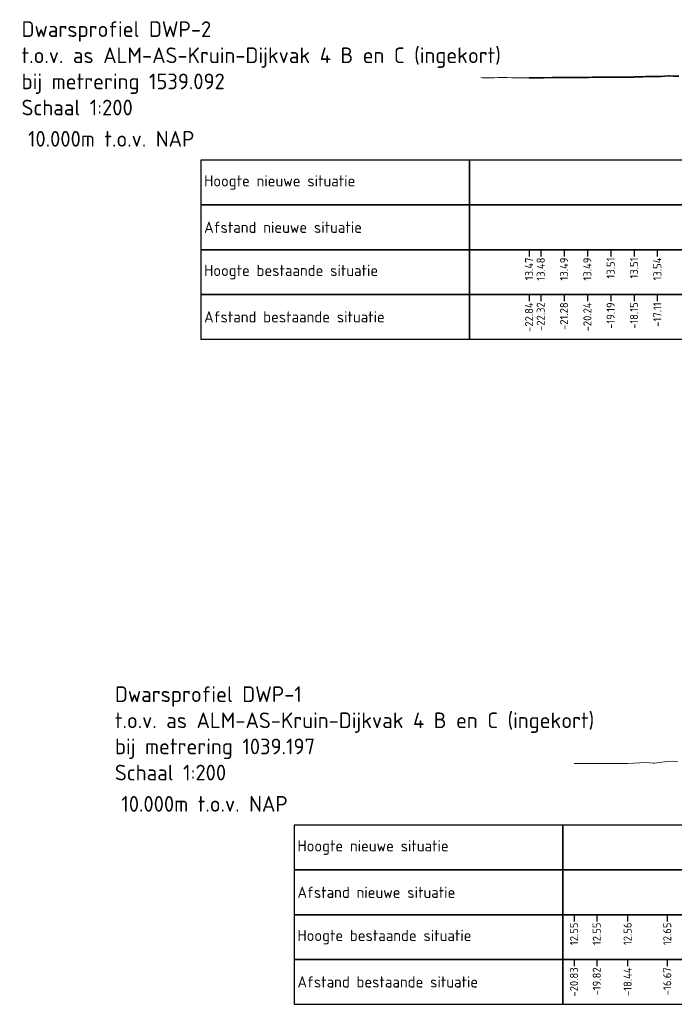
# Model space of a CAD drawing. Header units: metres. Extents: x 202146 to 211382, y 396791 to 397727.
# Tile 6 of 19: x 210234 to 210263, y 397119 to 397163. Entities that reach past the tile are written whole.
import ezdxf

# ---------------------------------------------------------------- set-up
doc = ezdxf.new("R2010")
doc.units = ezdxf.units.M
for name, color, linetype, lineweight in [('B-WA-GW-MAAIVELD-G', 8, 'Continuous', 18), ('C3D-LABELS', 7, 'Continuous', 25), ('N-WA-GW-MAAIVELD-G', 90, 'Continuous', 35), ('X-XX-AL-DETAIL_2-G', 7, 'Continuous', 25), ('X-XX-AL-T25', 7, 'Continuous', 25), ('X-XX-AL-T35', 7, 'Continuous', 35)]:
    doc.layers.add(name, color=color, linetype=linetype, lineweight=lineweight)
for name, color, linetype in [('C3D-SECTION', 7, 'Continuous'), ('C3D-SECTION_SECTIONVIEW', 7, 'Continuous'), ('C3D-SECTION_SECTIONVIEW_LABELING', 7, 'Continuous')]:
    doc.layers.add(name, color=color, linetype=linetype)
doc.styles.add('NLCS-ISO', font='NLCS-ISO.ttf')

# ---------------------------------------------------------------- blocks, each defined once
blk = doc.blocks.new('*U130')
at = {"layer": 'B-WA-GW-MAAIVELD-G', "color": 8, "linetype": 'Continuous', "lineweight": 18}
for p, q in [((210261.593, 397160.887), (210261.869, 397160.898)), ((210261.869, 397160.898), (210262.113, 397160.896)), ((210262.113, 397160.896), (210262.272, 397160.895)), ((210262.272, 397160.895), (210262.634, 397160.919)), ((210262.634, 397160.919), (210262.676, 397160.919)), ((210262.676, 397160.919), (210262.822, 397160.915)), ((210262.822, 397160.915), (210263.08, 397160.906)), ((210254.226, 397160.843), (210254.306, 397160.839)), ((210254.306, 397160.839), (210254.602, 397160.828)), ((210254.602, 397160.828), (210254.826, 397160.842)), ((210254.826, 397160.842), (210255.005, 397160.848)), ((210255.005, 397160.848), (210255.347, 397160.849)), ((210255.347, 397160.849), (210255.409, 397160.85)), ((210255.409, 397160.85), (210255.624, 397160.839)), ((210255.624, 397160.839), (210255.813, 397160.833)), ((210255.813, 397160.833), (210255.867, 397160.829)), ((210255.867, 397160.829), (210256.216, 397160.828)), ((210256.216, 397160.828), (210256.388, 397160.83)), ((210256.388, 397160.83), (210256.62, 397160.835)), ((210256.62, 397160.835), (210256.908, 397160.839)), ((210256.908, 397160.839), (210257.024, 397160.841)), ((210257.024, 397160.841), (210257.423, 397160.854)), ((210257.423, 397160.854), (210257.428, 397160.854)), ((210257.428, 397160.854), (210257.429, 397160.854)), ((210257.429, 397160.854), (210257.831, 397160.845)), ((210257.831, 397160.845), (210257.949, 397160.846)), ((210257.949, 397160.846), (210258.235, 397160.848)), ((210258.235, 397160.848), (210258.47, 397160.847)), ((210258.47, 397160.847), (210258.639, 397160.844)), ((210258.639, 397160.844), (210258.99, 397160.85)), ((210258.99, 397160.85), (210259.042, 397160.851)), ((210259.042, 397160.851), (210259.223, 397160.86)), ((210259.223, 397160.86), (210259.446, 397160.869)), ((210259.446, 397160.869), (210259.511, 397160.868)), ((210259.511, 397160.868), (210259.85, 397160.858)), ((210259.85, 397160.858), (210260.031, 397160.865)), ((210260.031, 397160.865), (210260.254, 397160.864)), ((210260.254, 397160.864), (210260.552, 397160.86)), ((210260.552, 397160.86), (210260.657, 397160.862)), ((210260.657, 397160.862), (210261.022, 397160.87)), ((210261.022, 397160.87), (210261.061, 397160.871)), ((210261.061, 397160.871), (210261.072, 397160.872)), ((210261.072, 397160.872), (210261.465, 397160.884)), ((210261.465, 397160.884), (210261.593, 397160.887))]:
    blk.add_line(p, q, dxfattribs=at)
blk = doc.blocks.new('*U131')
at = {"layer": 'B-WA-GW-MAAIVELD-G', "color": 8, "linetype": 'Continuous', "lineweight": 18}
for p, q in [((210261.593, 397160.887), (210261.869, 397160.898)), ((210261.869, 397160.898), (210262.113, 397160.896)), ((210262.113, 397160.896), (210262.272, 397160.895)), ((210262.272, 397160.895), (210262.634, 397160.919)), ((210262.634, 397160.919), (210262.676, 397160.919)), ((210262.676, 397160.919), (210262.822, 397160.915)), ((210262.822, 397160.915), (210263.08, 397160.906)), ((210254.226, 397160.843), (210254.306, 397160.839)), ((210254.306, 397160.839), (210254.602, 397160.828)), ((210254.602, 397160.828), (210254.826, 397160.842)), ((210254.826, 397160.842), (210255.005, 397160.848)), ((210255.005, 397160.848), (210255.347, 397160.849)), ((210255.347, 397160.849), (210255.409, 397160.85)), ((210255.409, 397160.85), (210255.624, 397160.839)), ((210255.624, 397160.839), (210255.813, 397160.833)), ((210255.813, 397160.833), (210255.867, 397160.829)), ((210255.867, 397160.829), (210256.216, 397160.828)), ((210256.216, 397160.828), (210256.388, 397160.83)), ((210256.388, 397160.83), (210256.62, 397160.835)), ((210256.62, 397160.835), (210256.908, 397160.839)), ((210256.908, 397160.839), (210257.024, 397160.841)), ((210257.024, 397160.841), (210257.423, 397160.854)), ((210257.423, 397160.854), (210257.428, 397160.854)), ((210257.428, 397160.854), (210257.429, 397160.854)), ((210257.429, 397160.854), (210257.831, 397160.845)), ((210257.831, 397160.845), (210257.949, 397160.846)), ((210257.949, 397160.846), (210258.235, 397160.848)), ((210258.235, 397160.848), (210258.47, 397160.847)), ((210258.47, 397160.847), (210258.639, 397160.844)), ((210258.639, 397160.844), (210258.99, 397160.85)), ((210258.99, 397160.85), (210259.042, 397160.851)), ((210259.042, 397160.851), (210259.223, 397160.86)), ((210259.223, 397160.86), (210259.446, 397160.869)), ((210259.446, 397160.869), (210259.511, 397160.868)), ((210259.511, 397160.868), (210259.85, 397160.858)), ((210259.85, 397160.858), (210260.031, 397160.865)), ((210260.031, 397160.865), (210260.254, 397160.864)), ((210260.254, 397160.864), (210260.552, 397160.86)), ((210260.552, 397160.86), (210260.657, 397160.862)), ((210260.657, 397160.862), (210261.022, 397160.87)), ((210261.022, 397160.87), (210261.061, 397160.871)), ((210261.061, 397160.871), (210261.072, 397160.872)), ((210261.072, 397160.872), (210261.465, 397160.884)), ((210261.465, 397160.884), (210261.593, 397160.887))]:
    blk.add_line(p, q, dxfattribs=at)
blk = doc.blocks.new('*U132')
at = {"layer": 'B-WA-GW-MAAIVELD-G', "color": 8, "linetype": 'Continuous', "lineweight": 18}
for p, q in [((210258.394, 397130.209), (210259.408, 397130.207)), ((210259.408, 397130.207), (210260.786, 397130.217)), ((210260.786, 397130.217), (210261.607, 397130.255)), ((210261.607, 397130.255), (210261.928, 397130.234)), ((210261.928, 397130.234), (210261.945, 397130.233)), ((210261.945, 397130.233), (210261.992, 397130.234)), ((210261.992, 397130.234), (210262.312, 397130.27)), ((210262.312, 397130.27), (210262.555, 397130.303)), ((210262.555, 397130.303), (210262.819, 397130.313)), ((210262.819, 397130.313), (210263.026, 397130.281))]:
    blk.add_line(p, q, dxfattribs=at)
blk = doc.blocks.new('*U133')
at = {"layer": 'B-WA-GW-MAAIVELD-G', "color": 8, "linetype": 'Continuous', "lineweight": 18}
for p, q in [((210258.394, 397130.209), (210259.408, 397130.207)), ((210259.408, 397130.207), (210260.786, 397130.217)), ((210260.786, 397130.217), (210261.607, 397130.255)), ((210261.607, 397130.255), (210261.928, 397130.234)), ((210261.928, 397130.234), (210261.945, 397130.233)), ((210261.945, 397130.233), (210261.992, 397130.234)), ((210261.992, 397130.234), (210262.312, 397130.27)), ((210262.312, 397130.27), (210262.555, 397130.303)), ((210262.555, 397130.303), (210262.819, 397130.313)), ((210262.819, 397130.313), (210263.026, 397130.281))]:
    blk.add_line(p, q, dxfattribs=at)
blk = doc.blocks.new('*U135')
at = {"layer": 'N-WA-GW-MAAIVELD-G', "color": 90, "linetype": 'Continuous', "lineweight": 35}
for p, q in [((210261.825, 397160.887), (210262.113, 397160.896)), ((210262.113, 397160.896), (210262.272, 397160.895)), ((210262.272, 397160.895), (210262.634, 397160.919)), ((210262.634, 397160.919), (210262.676, 397160.919)), ((210262.676, 397160.919), (210262.822, 397160.915)), ((210262.822, 397160.915), (210263.08, 397160.906)), ((210256.388, 397160.83), (210256.62, 397160.835)), ((210256.62, 397160.835), (210256.908, 397160.839)), ((210256.908, 397160.839), (210257.024, 397160.841)), ((210257.024, 397160.841), (210257.423, 397160.854)), ((210257.423, 397160.854), (210257.428, 397160.854)), ((210257.428, 397160.854), (210257.429, 397160.854)), ((210257.429, 397160.854), (210257.831, 397160.845)), ((210257.831, 397160.845), (210257.949, 397160.846)), ((210257.949, 397160.846), (210258.235, 397160.848)), ((210258.235, 397160.848), (210258.47, 397160.847)), ((210258.47, 397160.847), (210258.639, 397160.844)), ((210258.639, 397160.844), (210258.99, 397160.85)), ((210258.99, 397160.85), (210259.042, 397160.851)), ((210259.042, 397160.851), (210259.223, 397160.86)), ((210259.223, 397160.86), (210259.446, 397160.869)), ((210259.446, 397160.869), (210259.511, 397160.868)), ((210259.511, 397160.868), (210259.85, 397160.858)), ((210259.85, 397160.858), (210260.031, 397160.865)), ((210260.031, 397160.865), (210260.254, 397160.864)), ((210260.254, 397160.864), (210260.552, 397160.86)), ((210260.552, 397160.86), (210260.657, 397160.862)), ((210260.657, 397160.862), (210261.022, 397160.87)), ((210261.022, 397160.87), (210261.061, 397160.871)), ((210261.061, 397160.871), (210261.072, 397160.872)), ((210261.072, 397160.872), (210261.465, 397160.884)), ((210261.465, 397160.884), (210261.593, 397160.887)), ((210261.593, 397160.887), (210261.825, 397160.887))]:
    blk.add_line(p, q, dxfattribs=at)
blk = doc.blocks.new('*U137')
at = {"layer": 'B-WA-GW-MAAIVELD-G', "color": 8, "linetype": 'Continuous', "lineweight": 18}
for p, q in [((210261.825, 397160.887), (210262.113, 397160.896)), ((210262.113, 397160.896), (210262.272, 397160.895)), ((210262.272, 397160.895), (210262.634, 397160.919)), ((210262.634, 397160.919), (210262.676, 397160.919)), ((210262.676, 397160.919), (210262.822, 397160.915)), ((210262.822, 397160.915), (210263.08, 397160.906)), ((210256.388, 397160.83), (210256.62, 397160.835)), ((210256.62, 397160.835), (210256.908, 397160.839)), ((210256.908, 397160.839), (210257.024, 397160.841)), ((210257.024, 397160.841), (210257.423, 397160.854)), ((210257.423, 397160.854), (210257.428, 397160.854)), ((210257.428, 397160.854), (210257.429, 397160.854)), ((210257.429, 397160.854), (210257.831, 397160.845)), ((210257.831, 397160.845), (210257.949, 397160.846)), ((210257.949, 397160.846), (210258.235, 397160.848)), ((210258.235, 397160.848), (210258.47, 397160.847)), ((210258.47, 397160.847), (210258.639, 397160.844)), ((210258.639, 397160.844), (210258.99, 397160.85)), ((210258.99, 397160.85), (210259.042, 397160.851)), ((210259.042, 397160.851), (210259.223, 397160.86)), ((210259.223, 397160.86), (210259.446, 397160.869)), ((210259.446, 397160.869), (210259.511, 397160.868)), ((210259.511, 397160.868), (210259.85, 397160.858)), ((210259.85, 397160.858), (210260.031, 397160.865)), ((210260.031, 397160.865), (210260.254, 397160.864)), ((210260.254, 397160.864), (210260.552, 397160.86)), ((210260.552, 397160.86), (210260.657, 397160.862)), ((210260.657, 397160.862), (210261.022, 397160.87)), ((210261.022, 397160.87), (210261.061, 397160.871)), ((210261.061, 397160.871), (210261.072, 397160.872)), ((210261.072, 397160.872), (210261.465, 397160.884)), ((210261.465, 397160.884), (210261.593, 397160.887)), ((210261.593, 397160.887), (210261.825, 397160.887))]:
    blk.add_line(p, q, dxfattribs=at)
blk = doc.blocks.new('*U138')
at = {"layer": 'C3D-LABELS', "color": 7, "linetype": 'Continuous', "lineweight": 25, "char_height": 0.36, "attachment_point": 6, "rotation": 90, "style": 'NLCS-ISO'}
for s, insert in [('-20.83', (210258.394, 397121.108)), ('-19.82', (210259.408, 397121.108)), ('-18.44', (210260.786, 397121.108)), ('-16.67', (210262.555, 397121.108))]:
    blk.add_mtext(s, dxfattribs=dict(at, insert=insert))
blk = doc.blocks.new('*U139')
at = {"layer": 'C3D-LABELS', "color": 7, "linetype": 'Continuous', "lineweight": 25, "char_height": 0.36, "attachment_point": 6, "rotation": 90, "style": 'NLCS-ISO'}
for s, insert in [('12.55', (210258.394, 397123.108)), ('12.55', (210259.408, 397123.108)), ('12.56', (210260.786, 397123.108)), ('12.65', (210262.555, 397123.108))]:
    blk.add_mtext(s, dxfattribs=dict(at, insert=insert))
blk = doc.blocks.new('*U142')
at = {"layer": 'X-XX-AL-DETAIL_2-G', "color": 7, "linetype": 'Continuous', "lineweight": -3}
for p, q in [((-20.832, -4.2), (-20.832, -4.5)), ((-19.818, -4.2), (-19.818, -4.5)), ((-18.44, -4.2), (-18.44, -4.5)), ((-16.671, -4.2), (-16.671, -4.5)), ((-20.832, -6.2), (-20.832, -6.5)), ((-19.818, -6.2), (-19.818, -6.5)), ((-18.44, -6.2), (-18.44, -6.5)), ((-16.671, -6.2), (-16.671, -6.5))]:
    blk.add_line(p, q, dxfattribs=at)
for points in [[(-21.332, -2.2), (-21.332, -0.2), (-33.332, -0.2), (-33.332, -2.2)], [(-21.332, -2.2), (77.928, -2.2), (77.928, -0.2), (-21.332, -0.2)], [(-21.332, -4.2), (-21.332, -2.2), (-33.332, -2.2), (-33.332, -4.2)], [(-21.332, -4.2), (77.928, -4.2), (77.928, -2.2), (-21.332, -2.2)], [(-21.332, -6.2), (-21.332, -4.2), (-33.332, -4.2), (-33.332, -6.2)], [(-21.332, -6.2), (77.928, -6.2), (77.928, -4.2), (-21.332, -4.2)], [(-21.332, -8.2), (-21.332, -6.2), (-33.332, -6.2), (-33.332, -8.2)], [(-21.332, -8.2), (77.928, -8.2), (77.928, -6.2), (-21.332, -6.2)]]:
    blk.add_3dface(points, dxfattribs=at)
at = {"layer": 'X-XX-AL-T25', "color": 7, "linetype": 'Continuous', "lineweight": 25, "char_height": 0.5, "attachment_point": 4, "style": 'NLCS-ISO'}
for s, insert in [('{\\C256;Hoogte nieuwe situatie}', (-33.182, -1.2)), ('{\\C256;Afstand nieuwe situatie}', (-33.182, -3.2)), ('{\\C256;Hoogte bestaande situatie}', (-33.182, -5.2)), ('{\\C256;Afstand bestaande situatie}', (-33.182, -7.2))]:
    blk.add_mtext(s, dxfattribs=dict(at, insert=insert))
at = {"layer": 'X-XX-AL-T35', "color": 7, "linetype": 'Continuous', "lineweight": 35, "char_height": 0.7, "style": 'NLCS-ISO'}
for s, insert, attachment_point in [('{\\C256;Dwarsprofiel DWP-1\\Pt.o.v. as ALM-AS-Kruin-Dijkvak 4 B en C (ingekort)\\Pbij metrering 1039.197\\PSchaal 1:200}', (-41.332, 6), 1), ('{\\C256;10.000m t.o.v. NAP}', (-37.332, 0.4), 8)]:
    blk.add_mtext(s, dxfattribs=dict(at, insert=insert, attachment_point=attachment_point))
blk = doc.blocks.new('*U159')
at = {"layer": 'C3D-LABELS', "color": 7, "linetype": 'Continuous', "lineweight": 25, "char_height": 0.36, "attachment_point": 6, "rotation": 90, "style": 'NLCS-ISO'}
for s, insert in [('-22.84', (210256.388, 397150.809)), ('-22.32', (210256.908, 397150.809)), ('-21.28', (210257.949, 397150.809)), ('-20.24', (210258.99, 397150.809)), ('-19.19', (210260.031, 397150.809)), ('-18.15', (210261.072, 397150.809)), ('-17.11', (210262.113, 397150.809))]:
    blk.add_mtext(s, dxfattribs=dict(at, insert=insert))
blk = doc.blocks.new('*U160')
at = {"layer": 'C3D-LABELS', "color": 7, "linetype": 'Continuous', "lineweight": 25, "char_height": 0.36, "attachment_point": 6, "rotation": 90, "style": 'NLCS-ISO'}
for s, insert in [('13.47', (210256.388, 397152.809)), ('13.48', (210256.908, 397152.809)), ('13.49', (210257.949, 397152.809)), ('13.49', (210258.99, 397152.809)), ('13.51', (210260.031, 397152.809)), ('13.51', (210261.072, 397152.809)), ('13.54', (210262.113, 397152.809))]:
    blk.add_mtext(s, dxfattribs=dict(at, insert=insert))
blk = doc.blocks.new('*U164')
at = {"layer": 'X-XX-AL-DETAIL_2-G', "color": 7, "linetype": 'Continuous', "lineweight": -3}
for p, q in [((-22.838, -4.2), (-22.838, -4.5)), ((-22.318, -4.2), (-22.318, -4.5)), ((-21.277, -4.2), (-21.277, -4.5)), ((-20.236, -4.2), (-20.236, -4.5)), ((-19.195, -4.2), (-19.195, -4.5)), ((-18.154, -4.2), (-18.154, -4.5)), ((-17.113, -4.2), (-17.113, -4.5)), ((-22.838, -6.2), (-22.838, -6.5)), ((-22.318, -6.2), (-22.318, -6.5)), ((-21.277, -6.2), (-21.277, -6.5)), ((-20.236, -6.2), (-20.236, -6.5)), ((-19.195, -6.2), (-19.195, -6.5)), ((-18.154, -6.2), (-18.154, -6.5)), ((-17.113, -6.2), (-17.113, -6.5))]:
    blk.add_line(p, q, dxfattribs=at)
for points in [[(-25.5, -2.2), (-25.5, -0.2), (-37.5, -0.2), (-37.5, -2.2)], [(-25.5, -2.2), (107.74, -2.2), (107.74, -0.2), (-25.5, -0.2)], [(-25.5, -4.2), (-25.5, -2.2), (-37.5, -2.2), (-37.5, -4.2)], [(-25.5, -4.2), (107.74, -4.2), (107.74, -2.2), (-25.5, -2.2)], [(-25.5, -6.2), (-25.5, -4.2), (-37.5, -4.2), (-37.5, -6.2)], [(-25.5, -6.2), (107.74, -6.2), (107.74, -4.2), (-25.5, -4.2)], [(-25.5, -8.2), (-25.5, -6.2), (-37.5, -6.2), (-37.5, -8.2)], [(-25.5, -8.2), (107.74, -8.2), (107.74, -6.2), (-25.5, -6.2)]]:
    blk.add_3dface(points, dxfattribs=at)
at = {"layer": 'X-XX-AL-T25', "color": 7, "linetype": 'Continuous', "lineweight": 25, "char_height": 0.5, "attachment_point": 4, "style": 'NLCS-ISO'}
for s, insert in [('{\\C256;Hoogte nieuwe situatie}', (-37.35, -1.2)), ('{\\C256;Afstand nieuwe situatie}', (-37.35, -3.2)), ('{\\C256;Hoogte bestaande situatie}', (-37.35, -5.2)), ('{\\C256;Afstand bestaande situatie}', (-37.35, -7.2))]:
    blk.add_mtext(s, dxfattribs=dict(at, insert=insert))
at = {"layer": 'X-XX-AL-T35', "color": 7, "linetype": 'Continuous', "lineweight": 35, "char_height": 0.7, "style": 'NLCS-ISO'}
for s, insert, attachment_point in [('{\\C256;Dwarsprofiel DWP-2\\Pt.o.v. as ALM-AS-Kruin-Dijkvak 4 B en C (ingekort)\\Pbij metrering 1539.092\\PSchaal 1:200}', (-45.5, 6), 1), ('{\\C256;10.000m t.o.v. NAP}', (-41.5, 0.4), 8)]:
    blk.add_mtext(s, dxfattribs=dict(at, insert=insert, attachment_point=attachment_point))

msp = doc.modelspace()

# ---------------------------------------------------------------- block references
at = {"layer": 'C3D-SECTION', "color": 7, "linetype": 'Continuous', "lineweight": -3}
for name in ['*U132', '*U133', '*U130', '*U131', '*U135', '*U137']:
    msp.add_blockref(name, (0, 0), dxfattribs=at)
at = {"layer": 'C3D-SECTION_SECTIONVIEW', "color": 7, "linetype": 'Continuous', "lineweight": -3}
for name, p in [('*U164', (210279.2261, 397157.3586)), ('*U142', (210279.2261, 397127.658))]:
    msp.add_blockref(name, p, dxfattribs=at)
at = {"layer": 'C3D-SECTION_SECTIONVIEW_LABELING', "color": 7, "linetype": 'Continuous', "lineweight": -3}
for name in ['*U160', '*U159', '*U139', '*U138']:
    msp.add_blockref(name, (0, 0), dxfattribs=at)

doc.saveas('drawing.dxf')
